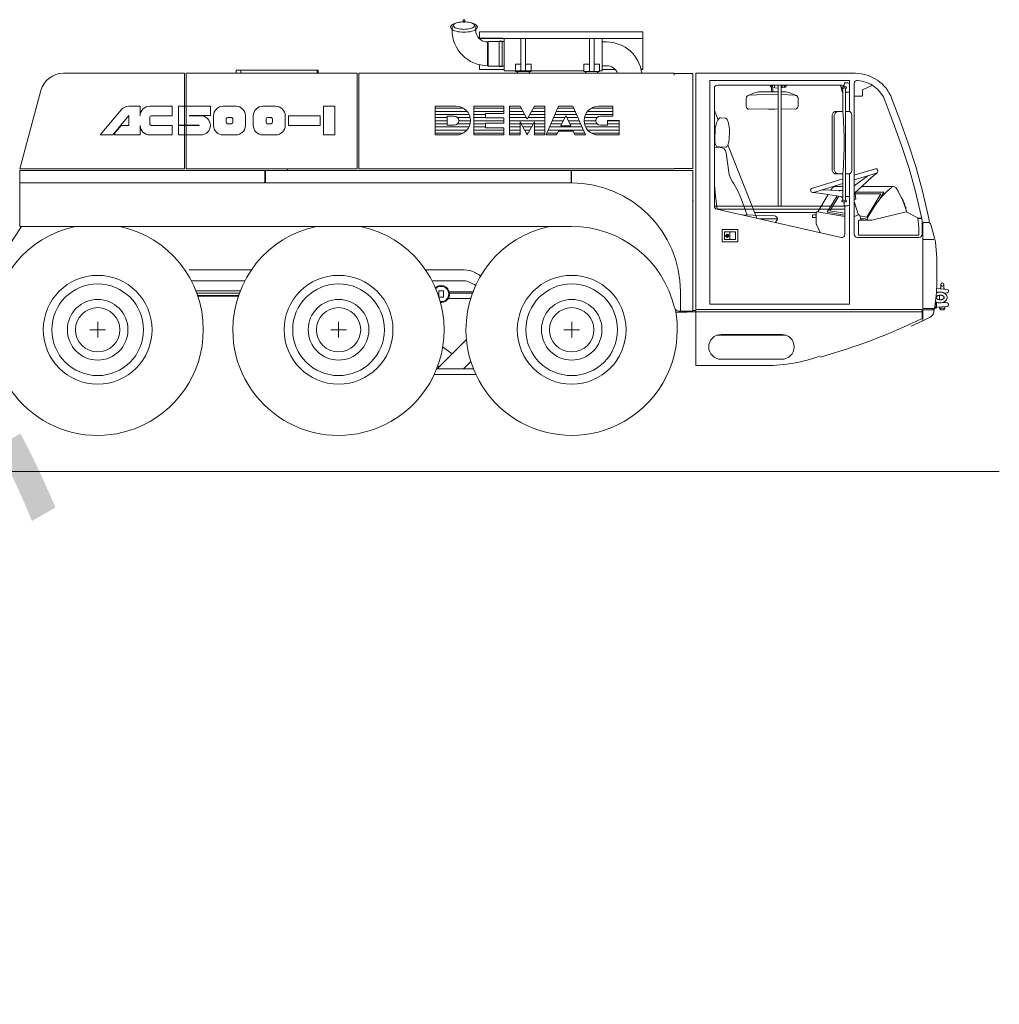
# Model space of a CAD drawing. Extents: x 34350 to 201729, y 12094 to 164960.
# Tile 24 of 70: x 99766 to 106070, y 12552 to 18887. Entities that reach past the tile are written whole.
import ezdxf
from ezdxf.enums import TextEntityAlignment as Align

# ---------------------------------------------------------------- set-up
doc = ezdxf.new("R2010")
doc.units = 0
doc.header["$LTSCALE"] = 150
doc.header["$MEASUREMENT"] = 0
doc.layers.add('11', color=251, linetype='Continuous')
doc.layers.add('5', color=94, linetype='Continuous')
doc.styles.get("Standard").update_dxf_attribs({"font": 'txt', "bigfont": 'bigfont'})

msp = doc.modelspace()

# ---------------------------------------------------------------- linework, layer by layer
at = {"layer": '11', "color": 251, "linetype": 'Continuous', "lineweight": 9}
for p, q in [((102619.6, 18885), (102619.6, 18882.2)), ((102619.6, 18882.2), (102619.6, 18871.1)), ((102627.6, 18887), (102621.6, 18887)), ((102629.6, 18871.1), (102629.6, 18885)), ((102548.4, 18819.7), (102548.4, 18847.3)), ((102619.6, 18871.1), (102629.6, 18871.1)), ((102700.8, 18847.3), (102700.8, 18819.7)), ((102873.2, 18767.8), (102721.2, 18767.8)), ((103775.6, 18809.4), (102725.6, 18809.4)), ((102725.6, 18809.4), (102725.6, 18766.4)), ((103775.6, 18766.4), (102725.6, 18766.4)), ((102884.6, 18557.3), (102884.6, 18767.8)), ((102991.7, 18767.8), (102991.7, 18554.3)), ((103021.7, 18554.3), (103021.7, 18767.8)), ((103431.7, 18767.8), (103431.7, 18554.3)), ((103461.7, 18554.3), (103461.7, 18767.8)), ((103514.6, 18767.8), (103514.6, 18557.3)), ((103775.6, 18567), (103775.6, 18809.4)), ((102777, 18743.5), (102780, 18746.5)), ((102777, 18743.5), (102777, 18591.1)), ((102780, 18746.5), (102884.6, 18746.5)), ((102780, 18746.5), (102780, 18588.1)), ((102850.5, 18749.5), (102870.5, 18749.5)), ((102850.5, 18585.1), (102850.5, 18749.5)), ((102870.5, 18749.5), (102870.5, 18585.1)), ((102884.6, 18746.5), (102884.6, 18588.1)), ((103542.2, 18743.5), (103514.6, 18743.5)), ((102725.6, 18596.9), (102725.6, 18567)), ((102725.6, 18567), (102884.6, 18567)), ((102780, 18588.1), (102777, 18591.1)), ((102884.6, 18588.1), (102780, 18588.1)), ((102870.5, 18585.1), (102850.5, 18585.1)), ((102991.7, 18601.2), (102956.7, 18601.2)), ((102956.7, 18601.2), (102956.7, 18554.3)), ((103056.7, 18601.2), (103021.7, 18601.2)), ((103056.7, 18554.3), (103056.7, 18601.2)), ((103431.7, 18601.2), (103396.7, 18601.2)), ((103396.7, 18601.2), (103396.7, 18554.3)), ((103496.7, 18601.2), (103461.7, 18601.2)), ((103496.7, 18554.3), (103496.7, 18601.2)), ((103514.6, 18591.1), (103542.2, 18591.1)), ((103514.6, 18567), (103597.9, 18567)), ((103775.6, 18568.4), (103764.5, 18568.4)), ((103764.8, 18567), (103775.6, 18567)), ((100827.6, 18541.9), (100047.7, 18541.9)), ((100827.6, 17927), (100827.6, 18541.9)), ((101937.6, 18541.9), (100837.6, 18541.9)), ((100837.6, 18541.9), (100837.6, 17927)), ((101158.4, 18541.9), (101158.4, 18562.2)), ((101158.4, 18562.2), (101680.4, 18562.2)), ((101188.4, 18541.9), (101188.4, 18562.2)), ((101680.4, 18562.2), (101680.4, 18541.9)), ((101680.4, 18562.2), (101680.4, 18541.9)), ((101687.7, 18562.2), (101680.4, 18562.2)), ((101687.7, 18541.9), (101687.7, 18562.2)), ((101687.7, 18542.2), (101687.7, 18541.9)), ((101750.8, 18542.2), (101687.7, 18542.2)), ((101937.6, 17927), (101937.6, 18541.9)), ((103977.6, 18541.9), (101947.6, 18541.9)), ((101947.6, 18541.9), (101947.6, 17927)), ((103396.7, 18557.3), (102884.6, 18557.3)), ((102956.7, 18554.3), (102991.7, 18554.3)), ((102969.7, 18554.3), (102966.7, 18554.3)), ((102966.7, 18554.3), (102966.7, 18541.9)), ((102969.7, 18541.9), (102969.7, 18554.3)), ((102991.7, 18554.3), (103021.7, 18554.3)), ((103021.7, 18554.3), (103056.7, 18554.3)), ((103046.7, 18554.3), (103043.7, 18554.3)), ((103043.7, 18554.3), (103043.7, 18541.9)), ((103046.7, 18541.9), (103046.7, 18554.3)), ((103396.7, 18554.3), (103431.7, 18554.3)), ((103409.7, 18554.3), (103406.7, 18554.3)), ((103406.7, 18554.3), (103406.7, 18541.9)), ((103409.7, 18541.9), (103409.7, 18554.3)), ((103431.7, 18554.3), (103461.7, 18554.3)), ((103461.7, 18554.3), (103496.7, 18554.3)), ((103486.7, 18554.3), (103483.7, 18554.3)), ((103483.7, 18554.3), (103483.7, 18541.9)), ((103486.7, 18541.9), (103486.7, 18554.3)), ((103514.6, 18557.3), (103496.7, 18557.3)), ((103977.6, 18529.9), (103977.6, 18541.9)), ((103977.6, 18539.9), (104097.6, 18539.9)), ((104097.6, 18539.9), (104097.6, 17929)), ((105143.4, 18541.9), (104117.6, 18541.9)), ((104117.6, 18541.9), (104117.6, 17006.9)), ((104148.6, 18541.9), (104136.6, 18541.9)), ((104982.6, 18541.9), (105052.6, 18541.9)), ((105106.3, 18496.1), (104206.3, 18496.1)), ((104206.3, 18496.1), (104206.3, 17056.7)), ((104236.3, 17687), (104236.3, 18446.1)), ((104256.3, 18466.1), (105056.3, 18466.1)), ((104596.6, 18459.8), (104596.6, 18461.6)), ((104602.9, 18422.7), (104602.9, 18447.7)), ((104646.3, 18445.8), (104605.6, 18449.8)), ((104612.9, 18447.7), (104612.9, 18425.7)), ((104622.6, 18448.2), (104622.6, 18466.1)), ((104666.3, 18466.1), (104646.3, 18466.1)), ((104646.3, 18466.1), (104646.3, 17687)), ((104666.3, 18452.2), (104666.3, 18466.1)), ((104666.3, 18439), (104666.3, 18452.2)), ((104689.6, 18449.8), (104666.3, 18447.5)), ((104666.3, 18432.9), (104666.3, 18439)), ((104672.6, 18448.2), (104672.6, 18466.1)), ((104698.6, 18461.6), (104698.6, 18459.8)), ((105047.4, 18466.1), (105059.8, 18419.5)), ((105071.3, 18454.9), (105061.3, 18454.9)), ((105061.3, 18444.9), (105063.8, 18444.9)), ((105062.3, 18295.8), (105062.3, 18439.9)), ((105071.3, 18474.9), (105071.3, 18454.9)), ((105081.3, 18454.9), (105071.3, 18454.9)), ((105093.8, 18479.9), (105076.3, 18479.9)), ((105078.8, 18444.9), (105081.3, 18444.9)), ((105080.3, 18439.9), (105080.3, 17732)), ((105106.3, 18295.6), (105106.3, 18496.1)), ((105106.3, 18449.9), (105106.3, 18467.4)), ((105106.3, 18432.4), (105106.3, 18449.9)), ((105136.3, 17505.3), (105136.3, 18476.6)), ((105190.2, 18435.4), (105253.4, 18464.9)), ((99902.8, 18430.8), (99767.6, 17927)), ((104440.9, 18380.7), (104440.9, 18330.1)), ((104453, 18398.8), (104493.6, 18415.7)), ((104607.9, 18408.2), (104460.9, 18400.7)), ((104528.2, 18422.7), (104607.9, 18422.7)), ((104646.3, 18422.7), (104607.9, 18422.7)), ((104646.3, 18406.2), (104607.9, 18408.2)), ((104666.3, 18300.6), (104666.3, 18432.9)), ((104687.5, 18422.7), (104666.3, 18422.7)), ((104754.7, 18400.7), (104666.3, 18405.1)), ((104762.7, 18398.8), (104722.1, 18415.7)), ((104774.9, 18331.2), (104774.9, 18380.4)), ((105059.8, 18419.5), (105061.9, 18419.5)), ((105080.3, 18419.9), (105093.8, 18419.9)), ((105136.3, 18394.9), (105184, 18394.9)), ((105188.5, 18399.4), (105188.5, 18432.7)), ((105429.6, 18241.9), (105377.9, 18378.5)), ((100541.4, 18330.1), (100468.5, 18330.1)), ((100541.4, 18268.5), (100541.4, 18330.1)), ((100746.7, 18330.1), (100603, 18330.1)), ((100746.7, 18268.5), (100746.7, 18330.1)), ((100993.1, 18330.1), (100787.7, 18330.1)), ((100787.7, 18330.1), (100787.7, 18208.2)), ((100993.1, 18271.1), (100993.1, 18330.1)), ((101157.4, 18330.1), (101075.3, 18330.1)), ((101413.2, 18330.1), (101331.1, 18330.1)), ((101793.1, 18330.4), (101721.2, 18330.4)), ((101721.2, 18330.4), (101721.2, 18145.6)), ((101793.1, 18145.6), (101793.1, 18330.4)), ((102440.2, 18145.3), (102440.2, 18330.1)), ((102440.2, 18330.1), (102574.6, 18330.1)), ((102688, 18145.3), (102688, 18330.1)), ((102688, 18330.1), (102881.2, 18330.1)), ((102881.2, 18330.1), (102881.2, 18283.9)), ((102986.2, 18330.1), (102919, 18330.1)), ((102919, 18330.1), (102919, 18145.3)), ((103032.4, 18246.1), (102986.2, 18330.1)), ((103078.6, 18330.1), (103032.4, 18246.1)), ((103145.8, 18330.1), (103078.6, 18330.1)), ((103145.8, 18145.3), (103145.8, 18330.1)), ((103234, 18330.1), (103154.2, 18145.3)), ((103326.4, 18330.1), (103234, 18330.1)), ((103406.2, 18145.3), (103326.4, 18330.1)), ((103490.2, 18330.1), (103582.6, 18330.1)), ((103582.6, 18330.1), (103582.6, 18267.1)), ((104458.9, 18310.2), (104565, 18312.7)), ((104666.3, 18312.5), (104757.2, 18311.3)), ((105335.7, 18362.9), (105387.3, 18226.5)), ((100421.3, 18308.1), (100284.7, 18145.3)), ((100365.1, 18145.3), (100469.5, 18269.7)), ((100469.5, 18269.7), (100469.5, 18206.9)), ((100603, 18217.2), (100603, 18258.2)), ((100613.2, 18268.5), (100746.7, 18268.5)), ((100859.6, 18268.5), (100859.6, 18271.1)), ((100859.6, 18271.1), (100993.1, 18271.1)), ((100931.5, 18268.5), (100859.6, 18268.5)), ((101013.7, 18268.5), (101013.7, 18206.9)), ((101095.8, 18248), (101095.8, 18227.4)), ((101126.6, 18258.2), (101106.1, 18258.2)), ((101136.9, 18227.4), (101136.9, 18248)), ((101219, 18206.9), (101219, 18268.5)), ((101269.5, 18268.5), (101269.5, 18206.9)), ((101351.6, 18248), (101351.6, 18227.4)), ((101382.4, 18258.2), (101361.9, 18258.2)), ((101392.7, 18227.4), (101392.7, 18248)), ((101474.8, 18206.9), (101474.8, 18268.5)), ((101700.7, 18268.6), (101495.4, 18268.6)), ((101495.4, 18268.6), (101495.4, 18207)), ((101700.7, 18207), (101700.7, 18268.6)), ((102515.8, 18208.3), (102515.8, 18267.1)), ((102515.8, 18267.1), (102562, 18267.1)), ((102881.2, 18283.9), (102763.6, 18283.9)), ((102763.6, 18283.9), (102763.6, 18254.5)), ((102763.6, 18254.5), (102881.2, 18254.5)), ((102881.2, 18254.5), (102881.2, 18220.9)), ((103280.2, 18271.3), (103248.8, 18204.1)), ((103311.5, 18204.1), (103280.2, 18271.3)), ((103549, 18267.1), (103502.8, 18267.1)), ((103582.6, 18267.1), (103549, 18267.1)), ((104259.7, 18243.2), (104236.3, 18302.5)), ((104275.1, 18255.4), (104305.9, 18254.1)), ((104666.3, 17687), (104666.3, 18300.6)), ((104993.5, 18265.8), (104993.5, 17925.8)), ((105007.7, 18265.8), (105007.7, 17925.8)), ((105032.7, 18295.8), (105014.7, 18295.8)), ((105062.3, 18295.8), (105032.7, 18295.8)), ((105104.4, 18295.8), (105080.3, 18295.8)), ((105120.9, 17925.8), (105120.9, 18265.8)), ((100420.2, 18206.9), (100374.5, 18152.6)), ((100469.5, 18206.9), (100420.2, 18206.9)), ((100541.4, 18145.3), (100541.4, 18206.9)), ((100746.7, 18206.9), (100613.2, 18206.9)), ((100746.7, 18145.3), (100746.7, 18206.9)), ((100787.7, 18208.2), (100919.9, 18208.2)), ((100921.2, 18205.6), (100787.7, 18205.6)), ((100787.7, 18205.6), (100787.7, 18145.3)), ((100859.6, 18205.6), (100919.9, 18205.6)), ((100921.2, 18208.2), (100860.9, 18208.2)), ((101106.1, 18217.2), (101126.6, 18217.2)), ((101361.9, 18217.2), (101382.4, 18217.2)), ((101495.4, 18207), (101700.7, 18207)), ((102562, 18208.3), (102515.8, 18208.3)), ((102881.2, 18220.9), (102763.6, 18220.9)), ((102763.6, 18220.9), (102763.6, 18191.5)), ((102763.6, 18191.5), (102881.2, 18191.5)), ((102881.2, 18191.5), (102881.2, 18145.3)), ((102986.2, 18145.3), (102986.2, 18229.3)), ((102986.2, 18229.3), (103032.4, 18145.3)), ((103032.4, 18145.3), (103078.6, 18229.3)), ((103078.6, 18229.3), (103078.6, 18145.3)), ((103248.8, 18204.1), (103311.5, 18204.1)), ((103502.8, 18208.3), (103549, 18208.3)), ((103549, 18208.3), (103549, 18237.7)), ((103549, 18237.7), (103624.6, 18237.7)), ((103624.6, 18237.7), (103624.6, 18145.3)), ((105387.3, 18226.5), (105440, 18077.3)), ((105482.6, 18091.9), (105429.6, 18241.9)), ((100284.7, 18145.3), (100365.1, 18145.3)), ((100374.5, 18152.6), (100378.7, 18145.3)), ((100378.7, 18145.3), (100541.4, 18145.3)), ((100603, 18145.3), (100746.7, 18145.3)), ((100787.7, 18145.3), (100931.5, 18145.3)), ((101075.3, 18145.3), (101157.4, 18145.3)), ((101331.1, 18145.3), (101413.2, 18145.3)), ((101721.2, 18145.6), (101793.1, 18145.6)), ((102574.6, 18145.3), (102440.2, 18145.3)), ((102881.2, 18145.3), (102688, 18145.3)), ((102919, 18145.3), (102986.2, 18145.3)), ((103078.6, 18145.3), (103145.8, 18145.3)), ((103154.2, 18145.3), (103221.4, 18145.3)), ((103221.4, 18145.3), (103233.1, 18170.5)), ((103233.1, 18170.5), (103327.2, 18170.5)), ((103327.2, 18170.5), (103339, 18145.3)), ((103339, 18145.3), (103406.2, 18145.3)), ((103624.6, 18145.3), (103490.2, 18145.3)), ((104238.3, 18119.8), (104240.7, 18175.7)), ((104333.2, 18171.6), (104330.7, 18115.7)), ((104236.7, 18066.7), (104273.2, 18065.3)), ((104266.9, 18068.5), (104256.1, 18068.9)), ((104308.6, 18066.6), (104266.9, 18068.5)), ((104509.4, 17609.1), (104323.5, 18081)), ((105440, 18077.3), (105489.5, 17928.9)), ((105532.6, 17941.9), (105482.6, 18091.9)), ((104311.3, 18030.9), (104328.8, 17906.1)), ((104097.6, 17929), (103977.6, 17929)), ((103977.6, 17927), (103977.6, 17929)), ((105573.6, 17791.9), (105532.6, 17941.9)), ((99767.6, 17927), (100827.6, 17927)), ((99768.1, 17557), (99768.1, 17917)), ((99768.1, 17917), (103968.1, 17917)), ((101344.6, 17917), (99768.1, 17917)), ((99768.1, 17917), (99768.1, 17837)), ((100837.6, 17927), (101937.6, 17927)), ((101000.6, 17917.3), (100957.6, 17917.3)), ((100997.6, 17917.3), (101057.6, 17917.3)), ((101157.6, 17917.3), (101057.6, 17917.3)), ((101078.4, 17927), (101078.4, 17926.7)), ((101078.4, 17926.7), (101128.4, 17926.7)), ((101128.4, 17926.7), (101128.4, 17927)), ((101136.7, 17926.7), (101128.4, 17926.7)), ((101137.1, 17927), (101136.7, 17926.7)), ((101157.6, 17917.3), (101222.6, 17917.3)), ((101680.4, 17917.2), (101158.4, 17917.2)), ((101372.6, 17917.3), (101222.6, 17917.3)), ((101344.6, 17837), (101344.6, 17917)), ((101347.6, 17917), (101347.6, 17836.9)), ((101347.6, 17837), (101347.6, 17917)), ((101347.6, 17917), (103315.6, 17917)), ((101372.6, 17917.3), (101462.6, 17917.3)), ((101408.8, 17917), (101408.8, 17917.2)), ((101446.7, 17917.2), (101446.7, 17917)), ((101612.6, 17917.3), (101462.6, 17917.3)), ((101489.5, 17927), (101489.5, 17917)), ((101612.6, 17917.3), (101852.6, 17917.3)), ((101680.4, 17917.2), (101687.7, 17917.2)), ((101789.1, 17925.7), (101789.1, 17926.3)), ((101812.6, 17917.2), (101852.6, 17917.3)), ((101947.6, 17927), (103977.6, 17927)), ((103315.6, 17917), (103315.6, 17837)), ((103317.6, 17837), (103317.6, 17917)), ((103317.6, 17917), (104097.6, 17917)), ((104097.6, 17917), (104097.6, 17012.1)), ((105014.7, 17895.8), (105032.7, 17895.8)), ((105032.7, 17895.8), (105062.3, 17895.8)), ((105062.3, 17732), (105062.3, 17895.8)), ((105080.3, 17895.8), (105104.4, 17895.8)), ((105106.3, 17056.7), (105106.3, 17896)), ((105136.3, 17885.6), (105272.9, 17927.4)), ((105278.3, 17899.2), (105136.3, 17855.8)), ((105136.3, 17817.6), (105224.4, 17882.7)), ((105249.3, 17874.6), (105156.3, 17787.8)), ((105261.1, 17884.2), (105237.3, 17863.4)), ((105282.7, 17901.5), (105249.3, 17874.6)), ((105285.3, 17920.7), (105286.7, 17916.4)), ((105286.7, 17916.4), (105287, 17915.5)), ((105489.5, 17928.9), (105530, 17780.8)), ((99768.1, 17837), (101344.6, 17837)), ((103315.6, 17837), (101347.6, 17837)), ((104243.1, 17751.9), (104236.3, 17822.9)), ((104353, 17843.1), (104360.6, 17831.8)), ((104360.6, 17831.8), (104388.6, 17781.1)), ((105062.3, 17863), (104861.7, 17801.6)), ((104872.9, 17775.3), (105062.3, 17833.2)), ((104994.3, 17803.5), (104985.6, 17789.2)), ((105062.3, 17813.2), (105011.4, 17813.2)), ((105388.9, 17813.2), (105183.5, 17813.2)), ((104254, 17667.5), (104243.1, 17751.9)), ((104388.6, 17781.1), (104410.6, 17730.6)), ((104855, 17789.1), (104856.3, 17784.8)), ((104856.3, 17784.8), (104856.6, 17783.9)), ((104868, 17774.7), (104910.7, 17771.1)), ((104895.5, 17772.4), (104926.9, 17768.5)), ((104969, 17761.8), (104901.5, 17650.6)), ((104910.7, 17771.1), (105048.8, 17749.1)), ((105036.9, 17787), (104926.7, 17791.7)), ((104962.1, 17648.2), (105025.6, 17752.8)), ((105036.2, 17751.1), (104979.6, 17657.8)), ((105062.3, 17790.3), (105057.9, 17788.9)), ((105080.3, 17749.9), (105093.8, 17749.9)), ((105306.8, 17765.7), (105141.3, 17765.7)), ((105141.5, 17763.3), (105145.9, 17735)), ((105146.1, 17778.2), (105325.9, 17778.2)), ((105156.3, 17787.8), (105147, 17779.2)), ((105217.3, 17616.6), (105306.8, 17765.7)), ((105325.9, 17778.2), (105291.2, 17720.3)), ((105314, 17758.3), (105308.4, 17748.9)), ((105440.6, 17740), (105451.1, 17723.2)), ((105530, 17780.8), (105567.6, 17624)), ((105612.8, 17626.7), (105573.6, 17791.9)), ((104097.6, 17722.4), (104101.6, 17722.4)), ((105076.3, 17687), (104236.3, 17687)), ((104410.6, 17730.6), (104446.6, 17629.6)), ((105061.3, 17724.9), (105063.8, 17724.9)), ((105071.3, 17714.9), (105061.3, 17714.9)), ((105071.3, 17694.9), (105071.3, 17714.9)), ((105081.3, 17714.9), (105071.3, 17714.9)), ((105076.3, 17689.9), (105076.3, 17505.7)), ((105093.8, 17689.9), (105076.3, 17689.9)), ((105078.8, 17724.9), (105081.3, 17724.9)), ((105106.3, 17737.4), (105106.3, 17719.9)), ((105106.3, 17719.9), (105106.3, 17702.4)), ((105144.1, 17732.2), (105136.3, 17729.8)), ((105162.8, 17629.7), (105136.3, 17716.5)), ((105450.3, 17721.7), (105448.8, 17721.7)), ((105448.8, 17721.7), (105451.2, 17716)), ((105451.2, 17716), (105460.8, 17699.2)), ((105459.9, 17697.7), (105458.4, 17697.7)), ((105458.4, 17697.7), (105460.5, 17692)), ((105460.5, 17692), (105469.3, 17675.1)), ((105051.9, 17486.2), (104251.9, 17667.5)), ((104254.1, 17667), (105076.3, 17667)), ((104417.9, 17630.4), (104622, 17625.3)), ((104494.5, 17646.9), (104892.1, 17646.9)), ((104867.2, 17618.2), (104867.2, 17626.2)), ((104872.1, 17631.2), (104892.1, 17631.2)), ((104892.1, 17613.2), (104872.1, 17613.2)), ((104892.1, 17571.2), (104892.1, 17646.2)), ((104898, 17651.2), (105076.3, 17620.3)), ((105076.3, 17628.4), (104962.1, 17648.2)), ((104979.6, 17657.8), (105076.3, 17641.1)), ((105165.9, 17630.6), (105136.3, 17621.6)), ((105181.6, 17596.6), (105172.2, 17627.3)), ((105173.1, 17624.3), (105217.3, 17616.6)), ((105249.3, 17596.6), (105470.9, 17649.7)), ((105468.4, 17673.7), (105466.9, 17673.7)), ((105470.9, 17649.7), (105545.9, 17611.6)), ((105570.1, 17612.3), (105546, 17610.2)), ((99505.7, 17141.8), (99777.5, 17556.9)), ((103317.6, 17557), (99768.1, 17557)), ((104097.6, 17608), (104098.2, 17608)), ((104097.6, 17588), (104098.2, 17588)), ((104097.6, 17568), (104098.2, 17568)), ((104641.6, 17605.3), (104528.3, 17605.3)), ((104641.6, 17603.9), (104634.2, 17590.6)), ((104641.6, 17605.3), (104641.6, 17603.9)), ((104916.1, 17516.9), (104892.6, 17569.2)), ((105163.5, 17501.2), (105163.5, 17591.6)), ((105168.5, 17596.6), (105249.3, 17596.6)), ((105221, 17603.3), (105177.2, 17610.9)), ((105179.8, 17602.3), (105213, 17596.6)), ((105545.9, 17611.6), (105550.9, 17548.2)), ((105546.3, 17606.2), (105570.8, 17608.3)), ((105572.5, 17586.3), (105572.5, 17505.3)), ((105577.5, 17028.9), (105577.5, 17573.9)), ((105585.5, 17581.9), (105611.9, 17581.9)), ((105617.5, 17581), (105617.5, 17586.3)), ((105629.2, 17568.8), (105655.1, 17475.7)), ((104286.3, 17456.7), (104286.3, 17536.7)), ((104286.3, 17536.7), (104386.3, 17536.7)), ((104301.3, 17471.7), (104301.3, 17521.7)), ((104301.3, 17521.7), (104371.3, 17521.7)), ((104316.7, 17494.3), (104316.9, 17494.7)), ((104317, 17493.1), (104316.7, 17494.3)), ((104316.9, 17494.7), (104317.2, 17495.4)), ((104318.2, 17492.4), (104317, 17493.1)), ((104317.1, 17500.4), (104318.6, 17500.9)), ((104318.4, 17499.3), (104317.1, 17500.4)), ((104317.2, 17495.4), (104317.7, 17495.4)), ((104317.7, 17495.4), (104318.3, 17496.1)), ((104317.9, 17497.7), (104318.4, 17498)), ((104318.3, 17497.2), (104317.9, 17497.7)), ((104319.6, 17492.4), (104318.2, 17492.4)), ((104318.3, 17501.8), (104319.3, 17502.7)), ((104318.6, 17500.9), (104318.3, 17501.8)), ((104318.3, 17496.1), (104318.3, 17497.2)), ((104318.4, 17498), (104318.4, 17499.3)), ((104319.3, 17502.7), (104319.9, 17502.7)), ((104320.6, 17493.1), (104319.6, 17492.4)), ((104319.9, 17502.7), (104320.1, 17501.6)), ((104320.3, 17497.4), (104319.9, 17497.1)), ((104319.9, 17497.1), (104319.9, 17495.9)), ((104319.9, 17495.9), (104320.3, 17495.5)), ((104320.1, 17501.6), (104321.1, 17501.6)), ((104320.4, 17500.7), (104320.1, 17499.4)), ((104320.1, 17499.4), (104320.1, 17498.2)), ((104320.1, 17498.2), (104320.3, 17497.4)), ((104320.3, 17495.5), (104320.5, 17495.2)), ((104321.1, 17501.6), (104320.4, 17500.7)), ((104320.5, 17495.2), (104320.9, 17494.2)), ((104320.9, 17494.2), (104320.6, 17493.1)), ((104336.3, 17521.7), (104336.3, 17471.7)), ((104371.3, 17521.7), (104371.3, 17471.7)), ((104386.3, 17536.7), (104386.3, 17456.7)), ((105550.9, 17501.2), (105163.5, 17501.2)), ((105550.9, 17548.2), (105550.9, 17501.2)), ((104386.3, 17456.7), (104286.3, 17456.7)), ((104371.3, 17471.7), (104301.3, 17471.7)), ((105552.5, 17485.3), (105156.3, 17485.3)), ((105577.5, 17471.9), (105648.2, 17471.9)), ((105658.4, 17457.6), (105667.5, 17352.5)), ((101259.9, 17277.1), (100857.7, 17277.1)), ((102624.6, 17277.1), (102374.8, 17277.1)), ((102624.6, 17277.1), (102374.8, 17277.1)), ((101216, 17207.1), (100868.8, 17207.1)), ((102624.6, 17207.1), (102418.8, 17207.1)), ((102624.6, 17207.1), (102418.8, 17207.1)), ((102577.6, 17207.1), (102537.6, 17207.1)), ((105692.5, 17162.5), (105692.5, 17183)), ((105712.5, 17183), (105712.5, 17162.5)), ((101187.7, 17142), (100898.3, 17142)), ((100903.8, 17127), (101181.1, 17127)), ((100903.8, 17127), (101181.1, 17127)), ((101175, 17113), (100908.9, 17113)), ((101175, 17113), (100908.9, 17113)), ((100911.1, 17107), (101172.4, 17107)), ((101183.9, 17137.7), (101185.8, 17137.7)), ((102440.6, 17163.2), (102444.7, 17166.3)), ((102477.5, 17143.1), (102462.5, 17142.1)), ((102462.5, 17142.1), (102462.5, 17103.1)), ((102492.5, 17142.1), (102477.5, 17143.1)), ((102492.5, 17102.1), (102492.5, 17142.1)), ((102685.1, 17135), (102531, 17135)), ((102532.3, 17127), (102681.6, 17127)), ((102532.3, 17127), (102681.6, 17127)), ((104017.6, 17012.1), (104017.6, 17137)), ((105666.2, 17157.5), (105733.3, 17151.6)), ((105685, 17085), (105685, 17114.1)), ((105733.3, 17129.5), (105715.4, 17127.9)), ((105720, 17128.3), (105720, 17125.1)), ((105742.5, 17141.6), (105742.5, 17139.5)), ((102462.9, 17102.1), (102477.5, 17101.1)), ((102477.5, 17101.1), (102492.5, 17102.1)), ((102668.8, 17092), (102523.6, 17092)), ((102668.8, 17092), (102657.6, 17092)), ((104206.3, 17056.7), (105106.3, 17056.7)), ((105655.8, 17055.7), (105652, 17031.5)), ((105662.6, 17056.5), (105655.9, 17056.5)), ((105662.6, 17063.5), (105656.9, 17063.5)), ((105664.4, 17034), (105664.4, 17060)), ((105664.4, 17036.4), (105733.3, 17042.4)), ((105733.3, 17064.5), (105705.2, 17067)), ((105720, 17074), (105720, 17065.7)), ((105742.5, 17052.4), (105742.5, 17054.6)), ((103987.1, 17004.1), (104058.1, 17004.1)), ((104062.6, 17012.1), (104008.1, 17012.1)), ((104097.6, 17012.1), (104017.6, 17012.1)), ((104058.1, 17004.1), (104058.1, 17012.1)), ((104058.1, 17007.1), (104058.1, 17012.1)), ((104097.6, 17007.1), (104058.1, 17007.1)), ((104117.6, 17015.7), (104097.6, 17015.7)), ((104117.6, 17007.1), (104097.6, 17007.1)), ((104117.6, 17021.9), (104117.6, 16661.9)), ((105572.6, 17021.9), (104117.6, 17021.9)), ((104117.6, 17006.9), (105577.5, 17006.9)), ((105572.6, 16964.4), (105572.6, 17021.9)), ((105577.5, 17038.9), (105577.5, 17031.9)), ((105649, 17028.9), (105577.5, 17028.9)), ((105577.5, 16949.9), (105577.5, 17020.9)), ((105577.5, 17020.9), (105649.7, 17020.9)), ((105644.5, 17025), (105644.5, 17026.9)), ((105648.5, 17021.9), (105645.7, 17023.2)), ((105646.5, 17028.9), (105650.3, 17028.9)), ((105646.9, 17022.6), (105648.5, 17021.9)), ((105650.2, 17018.7), (105648.7, 17008.2)), ((105652.6, 17030.5), (105661.7, 17030.5)), ((105652.9, 17037.5), (105662.6, 17037.5)), ((105661.7, 17030.5), (105662.6, 17030.5)), ((105685, 17030), (105685, 17038.2)), ((105692.5, 17020), (105685, 17030)), ((105720, 17030), (105685, 17030)), ((105712.5, 17020), (105692.5, 17020)), ((105720, 17030), (105712.5, 17020)), ((105720, 17041.3), (105720, 17030)), ((100268.1, 16942), (100268.1, 16842)), ((101818.1, 16942), (101818.1, 16842)), ((103318.1, 16942), (103318.1, 16842)), ((105577.5, 16949.9), (105502.5, 16915)), ((105620.3, 16969.9), (105577.5, 16949.9)), ((100218.1, 16892), (100318.1, 16892)), ((101768.1, 16892), (101868.1, 16892)), ((103268.1, 16892), (103368.1, 16892)), ((104697.4, 16856.9), (104251.8, 16856.9)), ((104669.6, 16861.9), (104279.6, 16861.9)), ((102457.7, 16645.7), (102642.1, 16830)), ((102549.7, 16737.7), (102487.1, 16783.1)), ((102669.5, 16687.7), (102621.4, 16639.6)), ((104117.6, 16661.9), (104571.6, 16661.9)), ((104279.6, 16701.9), (104669.6, 16701.9)), ((102702.7, 16604.6), (102430, 16604.6)), ((102445.2, 16639.6), (102686.8, 16639.6)), ((102454.2, 16660.2), (102464.6, 16652.6)), ((102464.1, 16639.6), (102457.7, 16645.7)), ((102621.4, 16639.6), (102464.1, 16639.6)), ((106069.5, 15980), (88408.5, 15980))]:
    msp.add_line(p, q, dxfattribs=at)
for points in [[(102538.6, 18839.7), (102539.5, 18844.5), (102542.4, 18849.5), (102547.5, 18854.4), (102554.6, 18859.1), (102563.8, 18863.3), (102574.7, 18866.8), (102586.7, 18869.6), (102599.4, 18871.5), (102612.2, 18872.7), (102624.6, 18873)], [(102624.6, 18806.4), (102612.2, 18806.8), (102599.4, 18807.9), (102586.7, 18809.8), (102574.7, 18812.6), (102563.8, 18816.2), (102554.6, 18820.4), (102547.5, 18825), (102542.4, 18829.9), (102539.5, 18834.9), (102538.6, 18839.7)], [(102624.6, 18873), (102614.8, 18872.8), (102604.6, 18872), (102594.6, 18870.6), (102585.1, 18868.7), (102576.5, 18866.2), (102569.2, 18863.3), (102563.5, 18860.1), (102559.5, 18856.7), (102557.3, 18853.2), (102556.5, 18849.9)], [(102556.5, 18849.9), (102557.3, 18846.2), (102559.5, 18842.5), (102563.5, 18838.8), (102569.2, 18835.2), (102576.5, 18832.1), (102585.1, 18829.4), (102594.6, 18827.3), (102604.6, 18825.8), (102614.8, 18825), (102624.6, 18824.7)], [(102692.7, 18849.9), (102692, 18853.2), (102689.7, 18856.7), (102685.7, 18860.1), (102680, 18863.3), (102672.8, 18866.2), (102664.2, 18868.7), (102654.7, 18870.6), (102644.6, 18872), (102634.5, 18872.8), (102624.6, 18873)], [(102624.6, 18873), (102637.1, 18872.7), (102649.9, 18871.5), (102662.6, 18869.6), (102674.6, 18866.8), (102685.4, 18863.3), (102694.6, 18859.1), (102701.8, 18854.4), (102706.8, 18849.5), (102709.7, 18844.5), (102710.6, 18839.7)], [(102624.6, 18824.7), (102634.5, 18825), (102644.6, 18825.8), (102654.7, 18827.3), (102664.2, 18829.4), (102672.8, 18832.1), (102680, 18835.2), (102685.7, 18838.8), (102689.7, 18842.5), (102692, 18846.2), (102692.7, 18849.9)], [(102710.6, 18839.7), (102709.7, 18834.9), (102706.8, 18829.9), (102701.8, 18825), (102694.6, 18820.4), (102685.4, 18816.2), (102674.6, 18812.6), (102662.6, 18809.8), (102649.9, 18807.9), (102637.1, 18806.8), (102624.6, 18806.4)], [(104613, 18449.1), (104613, 18449), (104612.9, 18448.8), (104612.9, 18448.7), (104612.9, 18448.6), (104612.9, 18448.4), (104612.9, 18448.3), (104612.9, 18448.1), (104612.9, 18448), (104612.9, 18447.9), (104612.9, 18447.7)], [(104774.9, 18380.4), (104774.7, 18383.3), (104774, 18386.3), (104772.9, 18389.3), (104771.2, 18392.1), (104769, 18394.7), (104766.4, 18396.9), (104763.6, 18398.6), (104760.6, 18399.8), (104757.6, 18400.4), (104754.7, 18400.7)], [(104240.7, 18175.7), (104242.3, 18187.5), (104244.4, 18199.6), (104247.2, 18211.5), (104250.5, 18222.7), (104254.3, 18232.7), (104258.4, 18241.1), (104262.7, 18247.7), (104267.1, 18252.2), (104271.2, 18254.7), (104275.1, 18255.4)], [(104305.9, 18254.1), (104309.7, 18253), (104313.6, 18250.1), (104317.5, 18245.3), (104321.2, 18238.4), (104324.6, 18229.6), (104327.5, 18219.3), (104329.9, 18207.9), (104331.6, 18195.8), (104332.7, 18183.6), (104333.2, 18171.6)], [(105014.7, 18295.8), (105011.7, 18295.5), (105008.5, 18294.5), (105005.4, 18292.7), (105002.4, 18290.2), (104999.7, 18287), (104997.5, 18283.2), (104995.7, 18279), (104994.5, 18274.6), (104993.7, 18270.1), (104993.5, 18265.8)], [(105032.7, 18295.8), (105029.1, 18295.5), (105025.4, 18294.5), (105021.7, 18292.7), (105018.2, 18290.2), (105015, 18287), (105012.4, 18283.2), (105010.3, 18279), (105008.8, 18274.6), (105008, 18270.1), (105007.7, 18265.8)], [(105120.9, 18265.8), (105120.7, 18270.1), (105120.1, 18274.6), (105119.2, 18279), (105117.8, 18283.2), (105116, 18287), (105114, 18290.2), (105111.6, 18292.7), (105109.2, 18294.5), (105106.8, 18295.5), (105104.4, 18295.8)], [(100860.9, 18208.2), (100860.7, 18208.2), (100860.5, 18208.1), (100860.3, 18208), (100860.2, 18207.9), (100860, 18207.8), (100859.9, 18207.6), (100859.8, 18207.5), (100859.7, 18207.3), (100859.6, 18207.1), (100859.6, 18206.9)], [(100859.6, 18206.9), (100859.6, 18205.6)], [(100919.9, 18208.2), (100920.1, 18208.2), (100920.3, 18208.1), (100920.5, 18208), (100920.7, 18207.9), (100920.8, 18207.8), (100921, 18207.6), (100921.1, 18207.5), (100921.2, 18207.3), (100921.2, 18207.1), (100921.2, 18206.9)], [(100919.9, 18205.6), (100920.1, 18205.6), (100920.3, 18205.7), (100920.5, 18205.7), (100920.7, 18205.8), (100920.9, 18206), (100921, 18206.1), (100921.1, 18206.3), (100921.2, 18206.5), (100921.2, 18206.7), (100921.2, 18206.9)], [(100921.2, 18206.9), (100921.2, 18208.2)], [(100921.2, 18206.9), (100921.2, 18205.6)], [(104256.1, 18068.9), (104253.2, 18069.6), (104250.3, 18071.4), (104247.5, 18074.4), (104244.9, 18078.7), (104242.6, 18084.2), (104240.8, 18090.6), (104239.4, 18097.6), (104238.5, 18105), (104238.2, 18112.5), (104238.3, 18119.8)], [(104236.3, 18066.7), (104236.7, 18066.7)], [(104330.7, 18115.7), (104330.2, 18108.5), (104329.2, 18101.1), (104327.7, 18093.8), (104325.7, 18086.9), (104323.3, 18080.6), (104320.6, 18075.4), (104317.6, 18071.4), (104314.5, 18068.6), (104311.5, 18067), (104308.6, 18066.6)], [(104993.5, 17925.8), (104993.7, 17921.4), (104994.5, 17917), (104995.7, 17912.6), (104997.5, 17908.4), (104999.7, 17904.6), (105002.4, 17901.4), (105005.4, 17898.9), (105008.5, 17897.1), (105011.7, 17896.1), (105014.7, 17895.8)], [(105007.7, 17925.8), (105008, 17921.4), (105008.8, 17917), (105010.3, 17912.6), (105012.4, 17908.4), (105015, 17904.6), (105018.2, 17901.4), (105021.7, 17898.9), (105025.4, 17897.1), (105029.1, 17896.1), (105032.7, 17895.8)], [(105104.4, 17895.8), (105106.8, 17896.1), (105109.2, 17897.1), (105111.6, 17898.9), (105114, 17901.4), (105116, 17904.6), (105117.8, 17908.4), (105119.2, 17912.6), (105120.1, 17917), (105120.7, 17921.4), (105120.9, 17925.8)], [(105057.9, 17788.9), (105056.1, 17788.4), (105054.2, 17787.9), (105052.2, 17787.5), (105050.2, 17787.2), (105048.1, 17787), (105045.9, 17786.9), (105043.7, 17786.8), (105041.5, 17786.8), (105039.2, 17786.9), (105036.9, 17787)], [(105667.5, 17352.5), (105667.5, 17338.5), (105667.5, 17324.5), (105667.5, 17310.4), (105667.5, 17296.2), (105667.5, 17281.9), (105667.5, 17267.6), (105667.5, 17253.2), (105667.5, 17238.6), (105667.5, 17224), (105667.5, 17209.4)], [(102734.3, 17238.6), (102732.3, 17239.5), (102730.1, 17240.5), (102727.7, 17241.7), (102725, 17243.1), (102722, 17244.7), (102718.7, 17246.6), (102714.9, 17248.7), (102710.6, 17251.2), (102705.6, 17254.1), (102699.9, 17257.6)], [(102734.3, 17238.6), (102732.3, 17239.5), (102730.1, 17240.5), (102727.7, 17241.7), (102725, 17243.1), (102722, 17244.7), (102718.7, 17246.6), (102714.9, 17248.7), (102710.6, 17251.2), (102705.6, 17254.1), (102699.9, 17257.6)], [(102703.4, 17176.9), (102700.1, 17178.4), (102696.7, 17180), (102693.2, 17181.6), (102689.6, 17183.4), (102685.9, 17185.3), (102682.1, 17187.3), (102678.1, 17189.4), (102674.1, 17191.7), (102669.9, 17194.1), (102665.6, 17196.5)], [(102703.4, 17176.9), (102700.1, 17178.4), (102696.7, 17180), (102693.2, 17181.6), (102689.6, 17183.4), (102685.9, 17185.3), (102682.1, 17187.3), (102678.1, 17189.4), (102674.1, 17191.7), (102669.9, 17194.1), (102665.6, 17196.5)], [(105689.4, 17134.3), (105686.9, 17134.5), (105684.3, 17134.6), (105681.7, 17134.5), (105679.1, 17134.1), (105676.5, 17133.6), (105674, 17132.9), (105671.5, 17132), (105669, 17130.9), (105666.6, 17129.6), (105664.2, 17128.1)], [(105689.4, 17114.3), (105685.8, 17114.1), (105682.1, 17113.6), (105678.4, 17112.8), (105674.9, 17111.5), (105671.7, 17110), (105669.1, 17108.1), (105667, 17106.1), (105665.5, 17103.9), (105664.7, 17101.7), (105664.4, 17099.5)], [(105734.4, 17099.5), (105733.9, 17104.6), (105732.4, 17109.8), (105729.8, 17114.9), (105726, 17119.7), (105721.2, 17124.1), (105715.6, 17127.8), (105709.3, 17130.7), (105702.6, 17132.8), (105695.9, 17133.9), (105689.4, 17134.3)], [(105714.4, 17099.5), (105714.1, 17101.7), (105713.3, 17103.9), (105711.8, 17106.1), (105709.8, 17108.1), (105707.1, 17110), (105703.9, 17111.5), (105700.4, 17112.8), (105696.8, 17113.6), (105693, 17114.1), (105689.4, 17114.3)], [(105659.3, 17074.1), (105661.9, 17071.9), (105664.7, 17070), (105667.7, 17068.3), (105670.7, 17067), (105673.8, 17065.9), (105676.9, 17065.1), (105680.1, 17064.6), (105683.2, 17064.4), (105686.4, 17064.5), (105689.4, 17064.8)], [(105664.4, 17099.5), (105664.7, 17097.4), (105665.5, 17095.2), (105667, 17093), (105669.1, 17091), (105671.7, 17089.1), (105674.9, 17087.5), (105678.4, 17086.3), (105682.1, 17085.4), (105685.8, 17085), (105689.4, 17084.8)], [(105689.4, 17064.8), (105695.9, 17065.2), (105702.6, 17066.3), (105709.3, 17068.4), (105715.6, 17071.3), (105721.2, 17075), (105726, 17079.4), (105729.8, 17084.2), (105732.4, 17089.3), (105733.9, 17094.5), (105734.4, 17099.5)], [(105689.4, 17084.8), (105693, 17085), (105696.8, 17085.4), (105700.4, 17086.3), (105703.9, 17087.5), (105707.1, 17089.1), (105709.8, 17091), (105711.8, 17093), (105713.3, 17095.2), (105714.1, 17097.4), (105714.4, 17099.5)], [(105645.7, 17023.2), (105645.5, 17023.3), (105645.3, 17023.4), (105645.1, 17023.6), (105645, 17023.7), (105644.8, 17023.9), (105644.7, 17024.1), (105644.6, 17024.3), (105644.6, 17024.6), (105644.5, 17024.8), (105644.5, 17025)]]:
    msp.add_lwpolyline(points, dxfattribs=at)
for centre, radius in [((104607.9, 18460.7), 4.5), ((104687.4, 18460.7), 4.5), ((104318.8, 17496.7), 11), ((104318.8, 17496.7), 9), ((100268.1, 16892), 350), ((101818.1, 16892), 350), ((103318.1, 16892), 350), ((100268.1, 16892), 295), ((101818.1, 16892), 295), ((103318.1, 16892), 295), ((100268.1, 16892), 195), ((101818.1, 16892), 195), ((103318.1, 16892), 195), ((100268.1, 16892), 142.5), ((101818.1, 16892), 142.5), ((103318.1, 16892), 142.5)]:
    msp.add_circle(centre, radius, dxfattribs=at)
for centre, radius, start, end in [((102621.6, 18885), 2, 89.9563, 180), ((102627.6, 18885), 2, 0.06554, 90), ((102777, 18819.7), 228.6, 180, -90), ((102777, 18819.7), 76.2, 180, -90), ((103542.2, 18514.9), 228.6, 6.79071, 90), ((103542.2, 18514.9), 76.2, 20.78067, 90), ((100047.7, 18391.9), 150, 90.00079, 164.97828), ((101750.8, 18522.1), 20, 81.3303, 90), ((105143.4, 18291.9), 250, 20.25043, 90), ((104256.3, 18446.1), 20, 90.00874, 180), ((104606.6, 18461.6), 9.99, 153.6279, 180), ((104606.6, 18459.8), 10, -179.99786, -95.59711), ((104620.9, 18447.7), 18, 170.1475, 180), ((104688.6, 18459.8), 10, -84.37982, 0), ((104688.6, 18461.6), 10, 0.00067, 26.33897), ((105056.3, 18446.1), 20, 41.41139, 90), ((105061.3, 18449.9), 5, 90, 180), ((105061.3, 18449.9), 5, -179.98251, -90), ((105071.3, 18439.9), 9, 0, 180), ((105076.3, 18474.9), 5, 90.01748, 180), ((105081.3, 18449.9), 5, -0.01749, 90), ((105081.3, 18449.9), 5, -90, 0), ((105093.8, 18467.4), 12.5, 0.00349, 90), ((105156.3, 18476.6), 20, 85.91376, 180), ((105143.1, 18291.7), 205.3, 20.28429, 85.91513), ((104460.9, 18380.7), 20, 90.00874, 180), ((104528.2, 18332.7), 90, 89.9978, 112.62457), ((104687.5, 18332.6), 90, 67.37401, 90), ((105093.8, 18432.4), 12.5, -90, 0), ((105184, 18399.4), 4.5, -89.9903, 0), ((105191.5, 18432.7), 3, 115.03979, 180), ((100468.5, 18268.5), 61.6, 90, 140.01131), ((100603, 18268.5), 61.6, 90, -179.99716), ((101075.3, 18268.5), 61.6, 90, -179.99574), ((101157.4, 18268.5), 61.6, 0, 90.00781), ((101331.1, 18268.5), 61.6, 90, -179.99432), ((101413.2, 18268.5), 61.6, 0, 90.00355), ((102574.6, 18237.7), 92.4, -90, 90), ((103490.2, 18237.7), 92.4, 90, -90), ((104460.9, 18330.1), 20, 179.99777, -95.94727), ((104606.5, 18710.5), 400, -95.95322, -84.28998), ((104754.9, 18331.2), 20, -83.63904, 0), ((100613.2, 18258.2), 10.3, 90, 179.99149), ((100931.5, 18206.9), 61.6, 0, 90.0071), ((101106.1, 18248), 10.3, 90, 179.99574), ((101126.6, 18248), 10.3, 0, 90.01703), ((101361.9, 18248), 10.3, 90, 179.97021), ((101382.4, 18248), 10.3, 0, 90.02556), ((102562, 18237.7), 29.4, -90, 90), ((103502.8, 18237.7), 29.4, 90, -90), ((102844.6, 18095.8), 2226.7, -5.15306, 5.15324), ((100603, 18206.9), 61.6, 180, -90.00284), ((100613.2, 18217.2), 10.3, 180, -89.99149), ((100931.5, 18206.9), 61.6, -90, 0.00995), ((101075.3, 18206.9), 61.6, 180, -89.99786), ((101106.1, 18227.4), 10.3, 180, -89.97443), ((101126.6, 18227.4), 10.3, -90, 0.01279), ((101157.4, 18206.9), 61.6, -90, -0.0014), ((101331.1, 18206.9), 61.6, 180, -90.0007), ((101361.9, 18227.4), 10.3, 180, -90), ((101382.4, 18227.4), 10.3, -90, 0.00427), ((101413.2, 18206.9), 61.6, -90, -0.0007), ((104271.6, 18025.3), 40, 8.00114, 87.70784), ((104477.3, 17927), 150, -172.00021, -145.96942), ((105275.8, 17917.8), 10, 16.99802, 107.00475), ((105274.5, 17911.6), 13, -73.01231, 17.0186), ((103317.6, 17137), 700, 0.00012, 90), ((105011.4, 17793.2), 20, 89.99483, 148.75803), ((105748.7, 17361.4), 581.5, 130.25856, 156.14339), ((105389, 17793.2), 20, 89.99906, 143.19691), ((105388.9, 17793.2), 20, 23.71173, 90), ((104864.6, 17792.1), 10, 107.00195, -163.00223), ((104869.1, 17787.7), 13, -162.99506, -73.00247), ((105046, 17731.4), 18, 25.28668, 80.97086), ((105093.8, 17737.4), 12.5, 0.00349, 90), ((105159.3, 17766), 18, 133.02106, -171.26431), ((104914.1, 17493.1), 581.5, 15.42899, 31.99759), ((104256.3, 17687), 20, -179.99365, -102.77692), ((105061.3, 17719.9), 5, 89.98251, 180), ((105061.3, 17719.9), 5, 179.98251, -90), ((105071.3, 17732), 9, 180, 0), ((105076.3, 17694.9), 5, 179.95627, -90), ((105081.3, 17719.9), 5, 0.01749, 90), ((105081.3, 17719.9), 5, -90, 0), ((105093.8, 17702.4), 12.5, -90, 0), ((105143.4, 17734.6), 2.5, -73.01916, 8.74107), ((105450.3, 17722.7), 0.999, -90.08667, 32.21027), ((105459.9, 17698.7), 0.999, -90.04297, 29.75648), ((104621.6, 17605.3), 20, 0.00661, 88.74984), ((104872.1, 17618.2), 5, 179.99127, -90), ((104872.1, 17626.2), 5, 90.02622, 180), ((104897.2, 17646.2), 5, 80.21632, 180), ((105167.4, 17625.9), 5, 16.99545, 106.98711), ((105468.4, 17674.7), 1, -89.99933, 27.58041), ((105414.5, 17584.8), 158, 0.55096, 14.37717), ((105442.5, 17586.3), 175, 0.00183, 13.34038), ((100267.6, 16892), 680, 102.06622, 180), ((100267.6, 16892), 680, 0.00198, 77.9358), ((101817.6, 16892), 680, 102.06651, 180), ((101817.6, 16892), 680, 0.00198, 77.93587), ((103317.6, 16892), 680, 102.06651, 180), ((103317.6, 16877), 680, 13.44626, 90), ((104608, 17605.2), 30, -48.40083, -29.05916), ((104897.2, 17571.2), 5, -179.9819, -155.7529), ((105168.5, 17591.6), 5, 89.99126, 180), ((105585.5, 17573.9), 8, 89.9836, 180), ((105611.9, 17563.9), 18, 15.54309, 90), ((105056.3, 17505.7), 20, -102.76386, 0), ((105156.3, 17505.3), 20, -179.9978, -90), ((105552.5, 17505.3), 20, -89.99454, 0), ((105558.7, 17448.9), 100, 4.98389, 15.54968), ((102624.6, 17122.1), 155, 60.95644, 90), ((102624.6, 17122.1), 155, 60.95644, 90), ((102477.5, 17122.1), 49.2, 90.00151, 134.73814), ((102477.5, 17122.1), 55, 53.38085, 126.61357), ((102477.5, 17122.1), 49.2, 0.00088, 90), ((102624.6, 17122.1), 85, 61.19646, 90), ((102624.6, 17122.1), 85, 61.20534, 90), ((104667.6, 17209), 1000, -8.81691, 0.02316), ((105702.5, 17183), 10, 0, 180), ((105702.5, 17183), 10, 180, 0), ((102477.5, 17122.1), 49.2, -90.00269, 0), ((102477.5, 17122.1), 55, -73.23788, 53.38867), ((105682.5, 17162.5), 10, -45.15457, 0), ((105722.5, 17162.5), 10, -179.98907, -90), ((105732.5, 17141.6), 10, 0.00217, 85.00108), ((105732.5, 17139.5), 10, -84.97504, 0), ((102477.5, 17122.3), 49.4, -96.68561, -90), ((102477.5, 17122.1), 55, -94.66162, -73.23763), ((105660, 17060), 4.33, -54.11414, 54.1169), ((105635.3, 17046.4), 29, -18.38065, 20.26733), ((105732.5, 17054.6), 10, -0.0153, 85.01776), ((105732.5, 17052.4), 10, -85.01199, 0), ((104008.1, 17042.1), 30, -166.55322, -90), ((103317.7, 16892), 680, 0.00027, 11.25304), ((105599.2, 17015.2), 50, -65.00209, -7.9998), ((105646.5, 17026.9), 2, 90, 180), ((105647.2, 17019.1), 3, -7.97906, 65.00632), ((105649, 17031.9), 3, -90.00021, -8.04066), ((105660, 17034), 4.33, -54.09749, 48.72606), ((103869.9, 20467.9), 3895.3, -74.38467, -64.08223), ((100267.6, 16892), 680, -179.99823, -69.03896), ((100267.6, 16892), 680, -69.03906, 0), ((101817.6, 16892), 680, -179.99823, -69.03896), ((101817.6, 16892), 680, -69.03883, 0), ((103317.6, 16892), 680, -179.99823, -64.59306), ((103317.6, 16892), 680, -69.03877, 0), ((104279.6, 16781.9), 80, 90, -90), ((104669.6, 16781.9), 80, -90, 90), ((104571.6, 17661.9), 1000, -90.00177, -69.82069)]:
    msp.add_arc(centre, radius, start, end, dxfattribs=at)
at = {"layer": '5', "color": 94, "linetype": 'Continuous', "lineweight": 9}
for p, q in [((102622.3, 18316.8), (102440.2, 18316.8)), ((102881.2, 18316.8), (102688, 18316.8)), ((102993.5, 18316.8), (102919, 18316.8)), ((103145.8, 18316.8), (103071.2, 18316.8)), ((103332.1, 18316.8), (103228.2, 18316.8)), ((103582.6, 18316.8), (103442.4, 18316.8)), ((102645.6, 18296.8), (102440.2, 18296.8)), ((102658.3, 18276.8), (102440.2, 18276.8)), ((102515.8, 18256.8), (102440.2, 18256.8)), ((102665, 18256.8), (102584.3, 18256.8)), ((102881.2, 18296.8), (102688, 18296.8)), ((102763.6, 18276.8), (102688, 18276.8)), ((102763.6, 18256.8), (102688, 18256.8)), ((103004.5, 18296.8), (102919, 18296.8)), ((103015.5, 18276.8), (102919, 18276.8)), ((103026.5, 18256.8), (102919, 18256.8)), ((103145.8, 18256.8), (103038.2, 18256.8)), ((103145.8, 18276.8), (103049.2, 18276.8)), ((103145.8, 18296.8), (103060.2, 18296.8)), ((103202.3, 18256.8), (103273.4, 18256.8)), ((103349.4, 18276.8), (103210.9, 18276.8)), ((103340.7, 18296.8), (103219.6, 18296.8)), ((103286.9, 18256.8), (103358, 18256.8)), ((103480.4, 18256.8), (103399.8, 18256.8)), ((103582.6, 18276.8), (103406.4, 18276.8)), ((103582.6, 18296.8), (103419.1, 18296.8)), ((102440.2, 18236.8), (102515.8, 18236.8)), ((102440.2, 18216.8), (102515.8, 18216.8)), ((102657.4, 18196.8), (102440.2, 18196.8)), ((102582.6, 18216.8), (102664.6, 18216.8)), ((102591.3, 18236.8), (102667, 18236.8)), ((102881.2, 18236.8), (102688, 18236.8)), ((102763.6, 18216.8), (102688, 18216.8)), ((102763.6, 18196.8), (102688, 18196.8)), ((103145.8, 18236.8), (102919, 18236.8)), ((102986.2, 18216.8), (102919, 18216.8)), ((102986.2, 18196.8), (102919, 18196.8)), ((103071.7, 18216.8), (102993, 18216.8)), ((103060.7, 18196.8), (103004, 18196.8)), ((103145.8, 18216.8), (103078.6, 18216.8)), ((103145.8, 18196.8), (103078.6, 18196.8)), ((103383.9, 18196.8), (103176.4, 18196.8)), ((103185, 18216.8), (103254.7, 18216.8)), ((103193.7, 18236.8), (103264.1, 18236.8)), ((103296.3, 18236.8), (103366.7, 18236.8)), ((103305.6, 18216.8), (103375.3, 18216.8)), ((103473.4, 18236.8), (103397.8, 18236.8)), ((103482.1, 18216.8), (103400.2, 18216.8)), ((103624.6, 18196.8), (103407.3, 18196.8)), ((103624.6, 18236.8), (103549, 18236.8)), ((103624.6, 18216.8), (103549, 18216.8)), ((102644, 18176.8), (102440.2, 18176.8)), ((102619.2, 18156.8), (102440.2, 18156.8)), ((102881.2, 18176.8), (102688, 18176.8)), ((102881.2, 18156.8), (102688, 18156.8)), ((102986.2, 18176.8), (102919, 18176.8)), ((102986.2, 18156.8), (102919, 18156.8)), ((103049.7, 18176.8), (103015, 18176.8)), ((103038.7, 18156.8), (103026, 18156.8)), ((103145.8, 18176.8), (103078.6, 18176.8)), ((103145.8, 18156.8), (103078.6, 18156.8)), ((103226.7, 18156.8), (103159.1, 18156.8)), ((103392.6, 18176.8), (103167.8, 18176.8)), ((103401.2, 18156.8), (103333.6, 18156.8)), ((103624.6, 18176.8), (103420.7, 18176.8)), ((103624.6, 18156.8), (103445.5, 18156.8))]:
    msp.add_line(p, q, dxfattribs=at)

# ---------------------------------------------------------------- texts
at = {"layer": '11', "color": 251, "linetype": 'Continuous', "lineweight": 9, "width": 0.833333}
msp.add_text('補助ジブ', height=3000, dxfattribs=at).set_placement((89090, 11950), align=Align.BOTTOM_LEFT)

doc.saveas('drawing.dxf')
